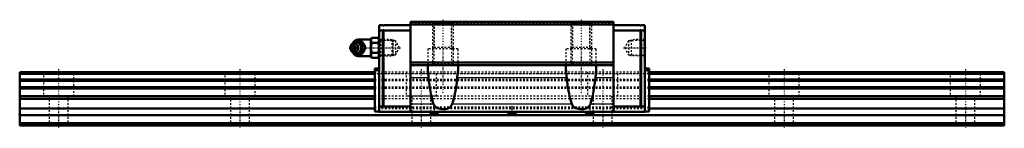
# Model space of a CAD drawing. Header units: millimetres. Extents: x -22 to 548, y -2 to 61.
import ezdxf

# ---------------------------------------------------------------- set-up
doc = ezdxf.new("R2010")
doc.units = ezdxf.units.MM
doc.linetypes.add('Center', pattern=[1.5, 0.45, -0.5, 0.05, -0.5])
doc.linetypes.add('Dashed', pattern=[2, 1, -1])
for name, color, linetype, lineweight in [('2d ConnectionPoints', 7, 'Continuous', 50), ('AM_0', 7, 'Continuous', 50), ('AM_4', 3, 'Continuous', 25), ('AM_5', 3, 'Continuous', 25), ('AM_7', 7, 'Center', 25), ('AM_9', 6, 'Dashed', 25)]:
    doc.layers.add(name, color=color, linetype=linetype, lineweight=lineweight)

# ---------------------------------------------------------------- blocks, each defined once
blk = doc.blocks.new('1_HRW_B_PT1_8_grease_nipple_joint_0_in_wj3khg0u2b2a5basfhx43kiya________0')
at = {"layer": 'AM_0'}
for p, q in [((169.65, 46.96), (169.29, 46.44)), ((171.4, 48.19), (171.64, 48.5)), ((171.64, 48.5), (175.78, 48.5)), ((180.85, 49.8), (173.35, 49.8)), ((181.37, 50.77), (180.85, 49.88)), ((180.85, 49.88), (180.85, 40.12)), ((181.37, 50.77), (185.03, 50.77)), ((181.37, 47.89), (185.03, 47.89)), ((185.55, 49.88), (185.03, 50.77)), ((169.29, 43.56), (169.65, 43.04)), ((171.64, 41.5), (171.4, 41.81)), ((171.64, 41.5), (175.78, 41.5)), ((173.35, 40.2), (180.85, 40.2)), ((177.26, 45), (177.66, 45)), ((180.85, 40.12), (181.37, 39.23)), ((181.37, 42.11), (185.03, 42.11)), ((185.03, 39.23), (185.55, 40.12)), ((181.37, 39.23), (185.03, 39.23))]:
    blk.add_line(p, q, dxfattribs=at)
for points in [[(175.38, 48.5), (175.57, 47.95), (175.79, 47.37), (175.98, 46.96), (176.2, 46.54), (176.51, 46.04), (176.85, 45.55), (177.26, 45)], [(177.66, 45), (177.4, 45.73), (177.23, 46.13), (177.04, 46.53), (176.73, 47.09), (176.38, 47.66), (176.09, 48.09), (175.78, 48.5)], [(181.37, 50.77), (181.17, 50.4), (181.03, 50.02), (180.94, 49.62), (180.92, 49.23), (180.96, 48.89), (181.05, 48.56), (181.37, 47.89)], [(181.37, 47.89), (181.18, 47.17), (181.04, 46.45), (180.95, 45.7), (180.92, 44.95), (180.95, 44.24), (181.04, 43.53), (181.18, 42.82), (181.37, 42.11)], [(185.03, 47.89), (185.23, 48.26), (185.37, 48.64), (185.46, 49.04), (185.48, 49.43), (185.44, 49.77), (185.35, 50.1), (185.03, 50.77)], [(185.03, 42.11), (185.22, 42.83), (185.36, 43.55), (185.45, 44.3), (185.48, 45.05), (185.45, 45.76), (185.36, 46.47), (185.22, 47.18), (185.03, 47.89)], [(177.26, 45), (176.85, 44.45), (176.45, 43.87), (176.2, 43.46), (175.98, 43.04), (175.75, 42.54), (175.57, 42.05), (175.38, 41.5)], [(175.78, 41.5), (176.3, 42.23), (176.56, 42.63), (176.8, 43.03), (177.1, 43.59), (177.35, 44.16), (177.52, 44.59), (177.66, 45)], [(181.37, 42.11), (181.17, 41.74), (181.03, 41.36), (180.94, 40.96), (180.92, 40.57), (180.96, 40.23), (181.05, 39.9), (181.37, 39.23)], [(185.03, 39.23), (185.23, 39.6), (185.37, 39.98), (185.46, 40.38), (185.48, 40.77), (185.44, 41.11), (185.35, 41.44), (185.03, 42.11)]]:
    blk.add_lwpolyline(points, dxfattribs=at)
for centre, radius, start, end in [((173.35, 46.8), 3, 90, 159.9609), ((172.11, 45), 3.3, 270, 90), ((173.35, 43.2), 3, 200.0391, 270)]:
    blk.add_arc(centre, radius, start, end, dxfattribs=at)
for major_axis in [(0, 2.42), (0, -1.01)]:
    blk.add_ellipse((171.1, 45), major_axis=major_axis, ratio=0.927184, dxfattribs=at)
blk.add_ellipse((172.11, 45), major_axis=(0, 3.3), ratio=0.927184, start_param=2.207257, end_param=7.217521, dxfattribs=at)
at = {"layer": 'AM_4'}
for p, q in [((173.35, 49.8), (173.35, 48.5)), ((173.35, 41.49), (173.35, 40.2))]:
    blk.add_line(p, q, dxfattribs=at)
blk.add_ellipse((172.94, 45), major_axis=(0, 2.94), ratio=0.927184, start_param=3.533104, end_param=5.891674, dxfattribs=at)
at = {"layer": 'AM_5', "linetype": 'Dashed'}
for p, q in [((185.55, 49.86), (186.53, 49.26)), ((193.53, 49.08), (186.53, 49.26)), ((186.55, 40.14), (186.55, 49.86)), ((185.55, 40.14), (186.53, 40.74)), ((193.53, 40.92), (186.53, 40.74))]:
    blk.add_line(p, q, dxfattribs=at)
at = {"layer": 'AM_9'}
for p, q in [((170.35, 46.8), (170.35, 43.2)), ((173.35, 48.5), (173.35, 41.49)), ((192.97, 49.67), (185.55, 49.86)), ((193.55, 49.06), (192.97, 49.67)), ((192.97, 49.67), (192.97, 40.33)), ((193.55, 49.06), (193.55, 40.94)), ((169.76, 45), (170.16, 45)), ((175.39, 45.04), (175.39, 45)), ((175.39, 45), (175.39, 44.93)), ((185.55, 40.14), (192.97, 40.33)), ((192.97, 40.33), (193.55, 40.94))]:
    blk.add_line(p, q, dxfattribs=at)
for points in [[(169.76, 45), (169.95, 45.55), (170.06, 45.87)], [(172.04, 48.5), (171.78, 47.77), (171.61, 47.37), (171.42, 46.97), (171.11, 46.41), (170.76, 45.84), (170.47, 45.41), (170.16, 45)], [(170.23, 45.38), (170.27, 45.62), (170.36, 45.95), (170.48, 46.27), (170.64, 46.58), (170.83, 46.85), (171.05, 47.1), (171.29, 47.32), (171.56, 47.51), (171.84, 47.65), (172.14, 47.76), (172.45, 47.83), (172.77, 47.86), (173.09, 47.84), (173.4, 47.78), (173.71, 47.68), (174, 47.53), (174.12, 47.46)], [(170.42, 46.67), (170.58, 46.96), (170.89, 47.46), (171.23, 47.95), (171.4, 48.19)], [(172.86, 41.84), (172.73, 41.82), (172.41, 41.81), (172.09, 41.86), (171.79, 41.96), (171.51, 42.12), (171.27, 42.32), (171.06, 42.56), (170.88, 42.85), (170.74, 43.16), (170.57, 43.73), (170.49, 44.32), (170.46, 45.23), (170.55, 46.14), (170.65, 46.57), (170.8, 46.99), (171.02, 47.38), (171.3, 47.71), (171.6, 47.93), (171.93, 48.09), (172.22, 48.17), (172.53, 48.19), (172.86, 48.16)], [(172.86, 48.16), (173, 48.12), (173.13, 48.08), (173.24, 48.03), (173.35, 47.98)], [(173.35, 42.02), (173.96, 42.36), (174.49, 42.72), (174.94, 43.09), (175.31, 43.48), (175.6, 43.89), (175.79, 44.3), (175.9, 44.71), (175.92, 45.13), (175.84, 45.55), (175.68, 45.96), (175.43, 46.37), (175.09, 46.77), (174.67, 47.15), (174.16, 47.51), (173.58, 47.86), (173.35, 47.98)], [(174.12, 47.46), (174.27, 47.35), (174.52, 47.14), (174.72, 46.93)], [(170.13, 43.96), (170.13, 43.96), (169.95, 44.45), (169.76, 45)], [(170.16, 45), (170.68, 44.27), (170.94, 43.87), (171.18, 43.47), (171.48, 42.91), (171.73, 42.34), (171.9, 41.91), (172.04, 41.5)], [(174.11, 42.53), (173.85, 42.39), (173.56, 42.27), (173.25, 42.18), (172.93, 42.15), (172.62, 42.15), (172.3, 42.2), (171.99, 42.29), (171.69, 42.42), (171.42, 42.59), (171.16, 42.79), (170.92, 43.03), (170.72, 43.3), (170.55, 43.59), (170.41, 43.91), (170.3, 44.24), (170.24, 44.58), (170.23, 44.66)], [(171.4, 41.81), (171.23, 42.05), (170.83, 42.63), (170.58, 43.04), (170.36, 43.46), (170.32, 43.53)], [(173.35, 42.02), (173.23, 41.96), (173.11, 41.91), (172.98, 41.87), (172.86, 41.84)], [(174.51, 42.85), (174.39, 42.74), (174.13, 42.55), (174.11, 42.53)]]:
    blk.add_lwpolyline(points, dxfattribs=at)
for centre, start, end in [((173.35, 46.8), 159.9609, 180), ((173.35, 43.2), 180, 200.0391)]:
    blk.add_arc(centre, 3, start, end, dxfattribs=at)
for centre, major_axis, start_param, end_param in [((172.11, 45), (0, 3.3), 0.934336, 2.207257), ((174.13, 45), (0, -3.44), 3.553131, 5.871647), ((172.94, 45), (0, 2.94), 5.891674, 7.073071), ((174.13, 45), (0, 3.44), 2.730054, 6.694724), ((172.94, 45), (0, 2.94), 2.439843, 3.533104)]:
    blk.add_ellipse(centre, major_axis=major_axis, ratio=0.927184, start_param=start_param, end_param=end_param, dxfattribs=at)
blk.add_ellipse((172.67, 45), major_axis=(0, -2.94), ratio=0.927184, dxfattribs=at)
blk = doc.blocks.new('2_HRW60CASSB_PT1_81_Slide17_60_0_in_wj3khg0u2b2a5basfhx43kiya________0')
at = {"layer": 'AM_0'}
for p, q in [((187.7, 58), (185.55, 58)), ((185.55, 58), (185.55, 8)), ((187.7, 57.5), (188.2, 58)), ((187.7, 58), (187.7, 57.5)), ((203.75, 58), (188.2, 58)), ((321.25, 60), (203.75, 60)), ((203.75, 60), (203.75, 8)), ((321.25, 58.5), (203.75, 58.5)), ((321.25, 60), (321.25, 8)), ((321.25, 58), (336.8, 58)), ((337.3, 57.5), (336.8, 58)), ((337.3, 58), (339.45, 58)), ((337.3, 58), (337.3, 57.5)), ((339.45, 8), (339.45, 58)), ((187.7, 55), (185.55, 55)), ((188.2, 55), (187.7, 55.5)), ((187.7, 55.5), (187.7, 10.6)), ((188.2, 55), (188.2, 11.1)), ((203.75, 55), (188.2, 55)), ((321.25, 55), (336.8, 55)), ((336.8, 55), (337.3, 55.5)), ((336.8, 55), (336.8, 11.1)), ((337.3, 55.5), (337.3, 10.6)), ((337.3, 55), (339.45, 55)), ((321.25, 36.5), (203.75, 36.5)), ((321.25, 35), (203.75, 35)), ((213.75, 35), (213.75, 32.34)), ((231.25, 32.34), (231.25, 35)), ((293.75, 35), (293.75, 32.34)), ((311.25, 32.34), (311.25, 35)), ((183.05, 33), (183.05, 8.2)), ((185.55, 33), (183.05, 33)), ((185.55, 32), (183.05, 32)), ((339.45, 33), (341.95, 33)), ((339.45, 32), (341.95, 32)), ((341.95, 33), (341.95, 8.2)), ((185.55, 8.2), (183.05, 8.2)), ((187.7, 11.1), (185.55, 11.1)), ((185.55, 8), (339.45, 8)), ((187.7, 10.6), (188.2, 11.1)), ((203.75, 11.1), (188.2, 11.1)), ((215.25, 8), (215.25, 7.62)), ((216.38, 6.5), (218.62, 6.5)), ((219.75, 7.62), (219.75, 8)), ((260.25, 8), (260.25, 7.62)), ((261.38, 6.5), (263.62, 6.5)), ((264.75, 7.62), (264.75, 8)), ((305.25, 8), (305.25, 7.62)), ((306.37, 6.5), (308.62, 6.5)), ((309.75, 7.62), (309.75, 8)), ((321.25, 11.1), (336.8, 11.1)), ((337.3, 10.6), (336.8, 11.1)), ((337.3, 11.1), (339.45, 11.1)), ((339.45, 8.2), (341.95, 8.2))]:
    blk.add_line(p, q, dxfattribs=at)
for points in [[(213.75, 32.34), (213.77, 31.77), (213.82, 31.15), (213.89, 30.48), (213.98, 29.77), (214.11, 28.71), (214.23, 27.59)], [(230.77, 27.59), (230.85, 28.38), (230.94, 29.14), (231.04, 29.9), (231.12, 30.62), (231.21, 31.52), (231.25, 32.34)], [(293.75, 32.34), (293.77, 31.77), (293.82, 31.15), (293.89, 30.48), (293.98, 29.77), (294.11, 28.71), (294.23, 27.59)], [(310.77, 27.59), (310.85, 28.38), (310.94, 29.14), (311.04, 29.9), (311.12, 30.62), (311.21, 31.52), (311.25, 32.34)], [(217.15, 12.45), (216.57, 14.29), (216.03, 16.31), (215.54, 18.5), (215.1, 20.84), (214.72, 23.31), (214.4, 25.89), (214.23, 27.59)], [(230.77, 27.59), (230.49, 24.94), (230.14, 22.39), (229.74, 19.97), (229.29, 17.68), (228.78, 15.55), (228.23, 13.59), (227.85, 12.45)], [(297.15, 12.45), (296.57, 14.29), (296.03, 16.31), (295.54, 18.5), (295.1, 20.84), (294.72, 23.31), (294.4, 25.89), (294.23, 27.59)], [(310.77, 27.59), (310.49, 24.94), (310.14, 22.39), (309.74, 19.97), (309.29, 17.68), (308.78, 15.55), (308.23, 13.59), (307.85, 12.45)], [(227.85, 12.45), (227.56, 11.8), (227.17, 11.22), (226.68, 10.73), (226.12, 10.34), (225.47, 10.02), (224.76, 9.78), (223.88, 9.6), (222.97, 9.51), (221.91, 9.52), (220.87, 9.64), (220.17, 9.8), (219.51, 10.03), (218.89, 10.33), (218.31, 10.74), (217.82, 11.24), (217.43, 11.81), (217.15, 12.45)], [(307.85, 12.45), (307.56, 11.8), (307.17, 11.22), (306.68, 10.73), (306.12, 10.34), (305.47, 10.02), (304.76, 9.78), (303.88, 9.6), (302.97, 9.51), (301.91, 9.52), (300.87, 9.64), (300.17, 9.8), (299.51, 10.03), (298.89, 10.33), (298.31, 10.74), (297.82, 11.24), (297.43, 11.81), (297.15, 12.45)]]:
    blk.add_lwpolyline(points, dxfattribs=at)
for centre, radius, start, end in [((216.38, 7.62), 1.12, 180, 270), ((218.62, 7.62), 1.12, 270, 0), ((261.38, 7.62), 1.13, 180, 270), ((263.62, 7.62), 1.12, 270, 0), ((306.37, 7.62), 1.12, 180, 270), ((308.62, 7.62), 1.13, 270, 0)]:
    blk.add_arc(centre, radius, start, end, dxfattribs=at)
at = {"layer": 'AM_4'}
for p, q in [((214.23, 27.59), (203.75, 27.59)), ((294.23, 27.59), (230.77, 27.59)), ((321.25, 27.59), (310.77, 27.59)), ((217.15, 12.45), (203.75, 12.45)), ((297.15, 12.45), (227.85, 12.45)), ((321.25, 12.45), (307.85, 12.45)), ((215.25, 7.62), (219.75, 7.62)), ((260.25, 7.62), (264.75, 7.62)), ((305.25, 7.62), (309.75, 7.62))]:
    blk.add_line(p, q, dxfattribs=at)
at = {"layer": 'AM_5', "linetype": 'Dashed'}
for p, q in [((216.5, 60), (216.5, 35)), ((228.5, 60), (228.5, 35)), ((296.5, 60), (296.5, 35)), ((308.5, 60), (308.5, 35)), ((194.33, 49.06), (193.55, 49.66)), ((193.55, 49.66), (193.55, 40.34)), ((330.67, 49.06), (331.45, 49.66)), ((339.45, 49.86), (331.45, 49.66)), ((331.45, 49.66), (331.45, 40.34)), ((194.33, 40.94), (193.55, 40.34)), ((330.67, 40.94), (331.45, 40.34)), ((339.45, 40.14), (331.45, 40.34))]:
    blk.add_line(p, q, dxfattribs=at)
at = {"layer": 'AM_7'}
for p, q in [((222.5, 61.25), (222.5, 18.25)), ((302.5, 61.25), (302.5, 18.25)), ((169.59, 45), (197.92, 45)), ((327.08, 45), (340.04, 45)), ((217.5, 11.22), (217.5, 6.28)), ((262.5, 11.22), (262.5, 6.28)), ((307.5, 11.22), (307.5, 6.28))]:
    blk.add_line(p, q, dxfattribs=at)
at = {"layer": 'AM_9'}
for p, q in [((321.25, 59), (203.75, 59)), ((216.5, 60), (217.45, 59.05)), ((217.25, 59.25), (217.25, 35.75)), ((217.25, 59.25), (227.75, 59.25)), ((217.45, 59.05), (217.45, 45.45)), ((217.45, 59.05), (227.55, 59.05)), ((227.55, 59.05), (228.5, 60)), ((227.55, 45.45), (227.55, 59.05)), ((227.75, 35.75), (227.75, 59.25)), ((296.5, 60), (297.45, 59.05)), ((297.25, 59.25), (297.25, 35.75)), ((297.25, 59.25), (307.75, 59.25)), ((297.45, 59.05), (297.45, 45.45)), ((297.45, 59.05), (307.55, 59.05)), ((307.55, 59.05), (308.5, 60)), ((307.55, 45.45), (307.55, 59.05)), ((307.75, 35.75), (307.75, 59.25)), ((186.12, 49.27), (185.55, 49.86)), ((195.13, 49.04), (186.12, 49.27)), ((186.12, 49.27), (186.12, 40.73)), ((197.33, 45), (195.13, 49.04)), ((195.13, 49.04), (195.13, 40.96)), ((329.87, 49.04), (327.67, 45)), ((338.88, 49.27), (329.87, 49.04)), ((329.87, 49.04), (329.87, 40.96)), ((339.45, 49.86), (338.88, 49.27)), ((338.88, 49.27), (338.88, 40.73)), ((185.55, 40.14), (186.12, 40.73)), ((186.12, 40.73), (195.13, 40.96)), ((195.13, 40.96), (197.33, 45)), ((213.75, 44.5), (213.75, 35)), ((231.25, 44.5), (213.75, 44.5)), ((217.45, 45.45), (216.5, 44.5)), ((217.45, 45.45), (227.55, 45.45)), ((228.5, 44.5), (227.55, 45.45)), ((231.25, 35), (231.25, 44.5)), ((293.75, 44.5), (293.75, 35)), ((311.25, 44.5), (293.75, 44.5)), ((297.45, 45.45), (296.5, 44.5)), ((297.45, 45.45), (307.55, 45.45)), ((308.5, 44.5), (307.55, 45.45)), ((311.25, 35), (311.25, 44.5)), ((327.67, 45), (329.87, 40.96)), ((329.87, 40.96), (338.88, 40.73)), ((338.88, 40.73), (339.45, 40.14)), ((217.25, 35.75), (216.5, 35)), ((217.25, 35.75), (227.75, 35.75)), ((228.5, 35), (227.75, 35.75)), ((297.25, 35.75), (296.5, 35)), ((297.25, 35.75), (307.75, 35.75)), ((308.5, 35), (307.75, 35.75)), ((341.95, 31), (183.05, 31)), ((341.95, 30), (183.05, 30)), ((341.95, 29.89), (183.05, 29.89)), ((213.75, 32.34), (213.75, 30)), ((231.25, 30), (231.25, 32.34)), ((293.75, 32.34), (293.75, 30)), ((311.25, 30), (311.25, 32.34)), ((341.95, 26.59), (183.05, 26.59)), ((341.95, 25.82), (183.05, 25.82)), ((341.95, 22.18), (183.05, 22.18)), ((341.95, 21.43), (183.05, 21.43)), ((341.95, 16.99), (183.05, 16.99)), ((341.95, 15.5), (183.05, 15.5)), ((341.95, 10.6), (183.05, 10.6)), ((341.95, 10.2), (183.05, 10.2)), ((341.95, 9.7), (183.05, 9.7)), ((339.45, 8.2), (185.55, 8.2)), ((215.25, 8.2), (215.25, 8)), ((219.75, 8), (219.75, 8.2)), ((260.25, 8.2), (260.25, 8)), ((264.75, 8), (264.75, 8.2)), ((305.25, 8.2), (305.25, 8)), ((309.75, 8), (309.75, 8.2))]:
    blk.add_line(p, q, dxfattribs=at)
blk = doc.blocks.new('3_HRW60CA57022_5_Track_0_in_wj3khg0u2b2a5basfhx43kiya________0')
at = {"layer": 'AM_0'}
for p, q in [((183.05, 31), (-22.5, 31)), ((-22.5, 31), (-22.5, 0)), ((183.05, 29.89), (-22.5, 29.89)), ((547.5, 31), (341.95, 31)), ((547.5, 29.89), (341.95, 29.89)), ((547.5, 31), (547.5, 0)), ((183.05, 26.59), (-22.5, 26.59)), ((183.05, 25.82), (-22.5, 25.82)), ((547.5, 26.59), (341.95, 26.59)), ((547.5, 25.82), (341.95, 25.82)), ((183.05, 22.18), (-22.5, 22.18)), ((183.05, 21.43), (-22.5, 21.43)), ((547.5, 22.18), (341.95, 22.18)), ((547.5, 21.43), (341.95, 21.43)), ((183.05, 16.99), (-22.5, 16.99)), ((183.05, 15.5), (-22.5, 15.5)), ((547.5, 16.99), (341.95, 16.99)), ((547.5, 15.5), (341.95, 15.5)), ((183.05, 9.84), (-22.5, 9.84)), ((547.5, 5.97), (-22.5, 5.97)), ((547.5, 9.84), (341.95, 9.84)), ((547.5, 1.5), (-22.5, 1.5)), ((547.5, 0), (-22.5, 0))]:
    blk.add_line(p, q, dxfattribs=at)
at = {"layer": 'AM_7'}
for p, q in [((0, 32.55), (0, -1.55)), ((105, 32.55), (105, -1.55)), ((210, 32.55), (210, -1.55)), ((315, 32.55), (315, -1.55)), ((420, 32.55), (420, -1.55)), ((525, 32.55), (525, -1.55))]:
    blk.add_line(p, q, dxfattribs=at)
at = {"layer": 'AM_9'}
for p, q in [((547.5, 30), (-22.5, 30)), ((-8.75, 31), (-8.75, 17)), ((8.75, 17), (8.75, 31)), ((96.25, 31), (96.25, 17)), ((113.75, 17), (113.75, 31)), ((341.95, 31), (183.05, 31)), ((341.95, 29.89), (183.05, 29.89)), ((201.25, 31), (201.25, 17)), ((218.75, 17), (218.75, 31)), ((306.25, 31), (306.25, 17)), ((323.75, 17), (323.75, 31)), ((411.25, 31), (411.25, 17)), ((428.75, 17), (428.75, 31)), ((516.25, 31), (516.25, 17)), ((533.75, 17), (533.75, 31)), ((341.95, 26.59), (183.05, 26.59)), ((341.95, 25.82), (183.05, 25.82)), ((341.95, 22.18), (183.05, 22.18)), ((341.95, 21.43), (183.05, 21.43)), ((8.75, 17), (-8.75, 17)), ((-5.5, 17), (-5.5, 0)), ((5.5, 0), (5.5, 17)), ((113.75, 17), (96.25, 17)), ((99.5, 17), (99.5, 0)), ((110.5, 0), (110.5, 17)), ((341.95, 16.99), (183.05, 16.99)), ((341.95, 15.5), (183.05, 15.5)), ((218.75, 17), (201.25, 17)), ((204.5, 17), (204.5, 0)), ((215.5, 0), (215.5, 17)), ((323.75, 17), (306.25, 17)), ((309.5, 17), (309.5, 0)), ((320.5, 0), (320.5, 17)), ((428.75, 17), (411.25, 17)), ((414.5, 17), (414.5, 0)), ((425.5, 0), (425.5, 17)), ((533.75, 17), (516.25, 17)), ((519.5, 17), (519.5, 0)), ((530.5, 0), (530.5, 17)), ((341.95, 9.84), (183.05, 9.84)), ((547.5, 1), (-22.5, 1))]:
    blk.add_line(p, q, dxfattribs=at)

msp = doc.modelspace()

# ---------------------------------------------------------------- linework, layer by layer
at = {"layer": '2d ConnectionPoints'}
for p in [(185.55, 45), (339.45, 45), (-22.5, 6.5), (262.5, 6.5), (0, 0), (0, 0)]:
    msp.add_point(p, dxfattribs=at)

# ---------------------------------------------------------------- block references
for name in ['2_HRW60CASSB_PT1_81_Slide17_60_0_in_wj3khg0u2b2a5basfhx43kiya________0', '1_HRW_B_PT1_8_grease_nipple_joint_0_in_wj3khg0u2b2a5basfhx43kiya________0', '3_HRW60CA57022_5_Track_0_in_wj3khg0u2b2a5basfhx43kiya________0']:
    msp.add_blockref(name, (0, 0))

doc.saveas('drawing.dxf')
